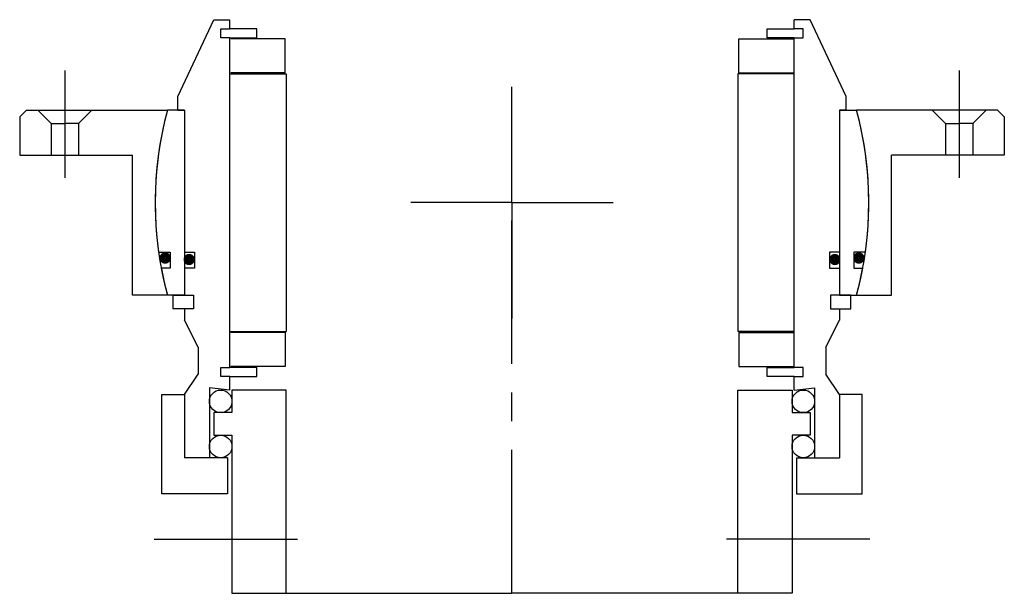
# Model space of a CAD drawing. Header units: millimetres. Extents: x -109 to 109, y -86 to 41.
import ezdxf

# ---------------------------------------------------------------- set-up
doc = ezdxf.new("R2010")
doc.units = ezdxf.units.MM
doc.linetypes.add('CENTER', pattern=[50.8, 31.75, -6.35, 6.35, -6.35])
doc.layers.add('Center', color=1, linetype='CENTER')

# ---------------------------------------------------------------- blocks, each defined once
blk = doc.blocks.new('4SF100-119 yderhus')
for p, q in [((-107.5, 20.5), (-109, 19)), ((-107.5, 20.5), (-76.29, 20.5)), ((-105, 20.5), (-102, 17.5)), ((-93, 20.5), (-96, 17.5)), ((107.5, 20.5), (76.29, 20.5)), ((93, 20.5), (96, 17.5)), ((105, 20.5), (102, 17.5)), ((107.5, 20.5), (109, 19)), ((-109, 19), (-109, 10.5)), ((-102, 17.5), (-99, 17.5)), ((-102, 17.5), (-102, 10.5)), ((-96, 17.5), (-99, 17.5)), ((-96, 17.5), (-96, 10.5)), ((96, 17.5), (96, 10.5)), ((96, 17.5), (99, 17.5)), ((102, 17.5), (99, 17.5)), ((102, 17.5), (102, 10.5)), ((109, 19), (109, 10.5)), ((-109, 10.5), (-84, 10.5)), ((-84, -20.5), (-84, 10.5)), ((84, -20.5), (84, 10.5)), ((109, 10.5), (84, 10.5)), ((-76.29, -20.5), (-84, -20.5)), ((76.29, -20.5), (84, -20.5))]:
    blk.add_line(p, q)
for start, end in [(164.96, 195.04), (344.96, 15.04)]:
    blk.add_arc((0, 0), 79, start, end)
at = {"layer": 'Center'}
for p, q in [((-99, 29.24), (-99, 5.5)), ((99, 29.24), (99, 5.5)), ((0, 0), (0, 25.63)), ((0, 0), (-22.37, 0)), ((0, 0), (22.37, 0)), ((0, 0), (0, -25.63))]:
    blk.add_line(p, q, dxfattribs=at)
blk = doc.blocks.new('4s100-bearing')
for p, q in [((-74, 23.5), (-66, 40.5)), ((-66, 40.5), (-62.5, 40.5)), ((-62.5, 38.5), (-62.5, 40.5)), ((66, 40.5), (62.5, 40.5)), ((62.5, 38.5), (62.5, 40.5)), ((74, 23.5), (66, 40.5)), ((-64.5, 36.5), (-64.5, 38.5)), ((-64.5, 38.5), (-62.5, 38.5)), ((-56.5, 38.5), (-62.5, 38.5)), ((-56.5, 36.5), (-56.5, 38.5)), ((56.5, 38.5), (62.5, 38.5)), ((56.5, 36.5), (56.5, 38.5)), ((64.5, 38.5), (62.5, 38.5)), ((64.5, 36.5), (64.5, 38.5)), ((-62.5, 36.5), (-64.5, 36.5)), ((-62.5, 36.5), (-56.5, 36.5)), ((-62.5, -36.5), (-62.5, 36.5)), ((-50.25, 36.25), (-62.25, 36.25)), ((-50.25, 28.75), (-50.25, 36.25)), ((50.25, 36.25), (62.25, 36.25)), ((50.25, 28.75), (50.25, 36.25)), ((62.5, 36.5), (56.5, 36.5)), ((62.5, -36.5), (62.5, 36.5)), ((62.5, 36.5), (64.5, 36.5)), ((-62.5, 28.5), (-50, 28.5)), ((-50.25, 28.75), (-62.25, 28.75)), ((-50, 28.5), (-50, -28.5)), ((50, 28.5), (50, -28.5)), ((62.5, 28.5), (50, 28.5)), ((50.25, 28.75), (62.25, 28.75)), ((-74, 20.5), (-74, 23.5)), ((74, 20.5), (74, 23.5)), ((-72.5, 20.5), (-76.29, 20.5)), ((-74, 20.5), (-72.5, 20.5)), ((-72.5, 20.5), (-72.5, -20.5)), ((-72.5, 20.5), (-72.5, -11)), ((72.5, 20.5), (72.5, -11)), ((72.5, 20.5), (72.5, -20.5)), ((72.5, 20.5), (76.29, 20.5)), ((74, 20.5), (72.5, 20.5)), ((-78.23, -11), (-75.7, -11)), ((-75.7, -11), (-75.7, -14.5)), ((-72.5, -11), (-70.3, -11)), ((-70.3, -11), (-70.3, -14.5)), ((70.3, -11), (70.3, -14.5)), ((72.5, -11), (70.3, -11)), ((75.7, -11), (75.7, -14.5)), ((78.23, -11), (75.7, -11)), ((-75.7, -14.5), (-77.66, -14.5)), ((-72.5, -14.5), (-72.5, -20.5)), ((-70.3, -14.5), (-72.5, -14.5)), ((70.3, -14.5), (72.5, -14.5)), ((72.5, -14.5), (72.5, -20.5)), ((75.7, -14.5), (77.66, -14.5)), ((-72.5, -20.5), (-76.29, -20.5)), ((-75, -20.5), (-72.5, -20.5)), ((-75, -23.5), (-75, -20.5)), ((-72.5, -20.5), (-70.5, -20.5)), ((-70.5, -20.5), (-70.5, -23.5)), ((70.5, -20.5), (70.5, -23.5)), ((72.5, -20.5), (70.5, -20.5)), ((75, -20.5), (72.5, -20.5)), ((72.5, -20.5), (76.29, -20.5)), ((75, -23.5), (75, -20.5)), ((-72.5, -23.5), (-75, -23.5)), ((-72.5, -23.5), (-72.5, -26)), ((-70.5, -23.5), (-72.5, -23.5)), ((70.5, -23.5), (72.5, -23.5)), ((72.5, -23.5), (75, -23.5)), ((72.5, -23.5), (72.5, -26)), ((-69.5, -32), (-72.5, -26)), ((69.5, -32), (72.5, -26)), ((-62.5, -28.5), (-50, -28.5)), ((-50.25, -28.75), (-62.25, -28.75)), ((-50.25, -28.75), (-50.25, -36.25)), ((62.5, -28.5), (50, -28.5)), ((50.25, -28.75), (50.25, -36.25)), ((50.25, -28.75), (62.25, -28.75)), ((-69.5, -32), (-69.5, -38)), ((69.5, -32), (69.5, -38)), ((-64.5, -38.5), (-64.5, -36.5)), ((-64.5, -36.5), (-62.5, -36.5)), ((-56.5, -36.5), (-62.5, -36.5)), ((-50.25, -36.25), (-62.25, -36.25)), ((-56.5, -38.5), (-56.5, -36.5)), ((50.25, -36.25), (62.25, -36.25)), ((56.5, -36.5), (62.5, -36.5)), ((56.5, -38.5), (56.5, -36.5)), ((64.5, -36.5), (62.5, -36.5)), ((64.5, -38.5), (64.5, -36.5)), ((-72.5, -42.5), (-69.5, -38)), ((-62.5, -38.5), (-64.5, -38.5)), ((-62.5, -38.5), (-56.5, -38.5)), ((-62.5, -41.5), (-62.5, -38.5)), ((62.5, -38.5), (56.5, -38.5)), ((62.5, -38.5), (64.5, -38.5)), ((62.5, -41.5), (62.5, -38.5)), ((72.5, -42.5), (69.5, -38)), ((-62.5, -41.5), (-67, -41)), ((-67, -41), (-67, -56.5)), ((62.5, -41.5), (67, -41)), ((67, -41), (67, -56.5)), ((-77.5, -42.5), (-72.5, -42.5)), ((-77.5, -64.5), (-77.5, -42.5)), ((-72.5, -42.5), (-72.5, -56.5)), ((-72.5, -42.5), (-72.5, -51.67)), ((-50, -41.5), (-62, -41.5)), ((-62, -41.5), (-62, -46.5)), ((-50, -86.5), (-50, -41.5)), ((50, -86.5), (50, -41.5)), ((50, -41.5), (62, -41.5)), ((62, -41.5), (62, -46.5)), ((77.5, -42.5), (72.5, -42.5)), ((72.5, -42.5), (72.5, -51.67)), ((72.5, -42.5), (72.5, -56.5)), ((77.5, -64.5), (77.5, -42.5)), ((-62, -46.5), (-66, -46.5)), ((-66, -46.5), (-66, -51.5)), ((62, -46.5), (66, -46.5)), ((66, -46.5), (66, -51.5)), ((-66, -51.5), (-62, -51.5)), ((-62, -51.5), (-62, -86.5)), ((62, -51.5), (62, -86.5)), ((66, -51.5), (62, -51.5)), ((-63, -56.5), (-72.5, -56.5)), ((-63, -56.5), (-63, -64.5)), ((63, -56.5), (72.5, -56.5)), ((63, -56.5), (63, -64.5)), ((-63, -64.5), (-77.5, -64.5)), ((63, -64.5), (77.5, -64.5)), ((-62, -86.5), (-50, -86.5)), ((-50, -86.5), (0, -86.5)), ((50, -86.5), (0, -86.5)), ((62, -86.5), (50, -86.5))]:
    blk.add_line(p, q)
at = {"const_width": 1.2}
for points in [[(-77.44, -12.27, 1), (-76.14, -12.27, 1)], [(-72.13, -12.6, 1), (-70.83, -12.6, 1)], [(72.13, -12.6, -1), (70.83, -12.6, -1)], [(77.44, -12.27, -1), (76.14, -12.27, -1)]]:
    blk.add_lwpolyline(points, format="xyb", close=True, dxfattribs=at)
for centre in [(-64.5, -44), (64.5, -44), (-64.5, -54), (64.5, -54)]:
    blk.add_circle(centre, 2.5)
for start, end in [(164.96, 188.0039), (351.9961, 15.04), (190.5763, 195.04), (344.96, 349.4237)]:
    blk.add_arc((0, 0), 79, start, end)
at = {"layer": 'Center'}
for p, q in [((0, -86.5), (0, 0)), ((-79.21, -74.5), (-46.47, -74.5)), ((79.21, -74.5), (46.47, -74.5))]:
    blk.add_line(p, q, dxfattribs=at)

msp = doc.modelspace()

# ---------------------------------------------------------------- block references
for name in ['4s100-bearing', '4SF100-119 yderhus']:
    msp.add_blockref(name, (0, 0))

doc.saveas('drawing.dxf')
